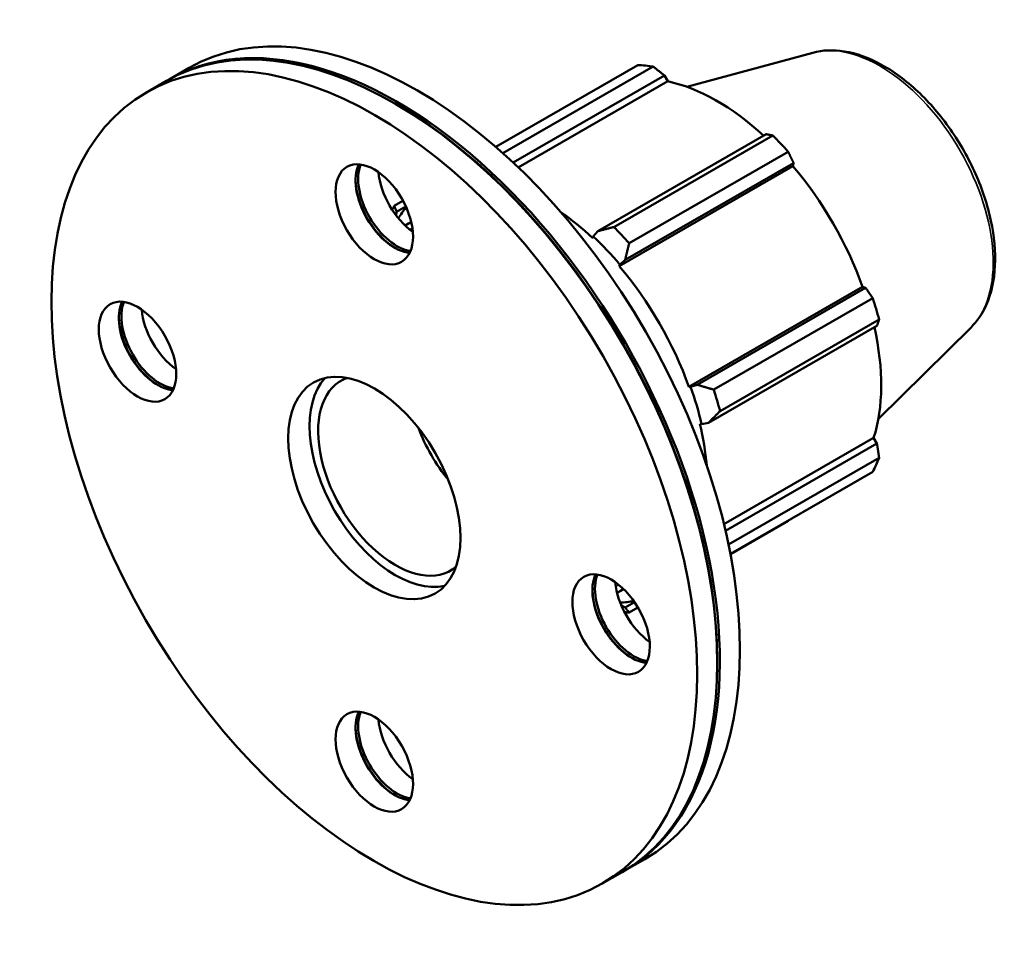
# Model space of a CAD drawing. Header units: millimetres. Extents: x -162 to 1122, y -108 to 911.
# Tile 7 of 7: x 960 to 1122, y 717 to 871. Entities that reach past the tile are written whole.
import ezdxf

# ---------------------------------------------------------------- set-up
doc = ezdxf.new("R2010")
doc.units = ezdxf.units.MM
doc.layers.add('Visible (ISO)', color=7, linetype='Continuous', lineweight=50)
doc.layers.add('Visible Narrow (ISO)', color=7, linetype='Continuous', lineweight=35)

msp = doc.modelspace()

# ---------------------------------------------------------------- linework, layer by layer
at = {"layer": 'Visible (ISO)'}
for p, q in [((1090.123, 865.198), (1069.446, 859.59)), ((984.395, 860.815), (987.689, 862.711)), ((1038.064, 849.722), (1061.389, 863.154)), ((1063.92, 862.909), (1039.233, 848.692)), ((980.677, 858.673), (983.97, 860.57)), ((1040.92, 847.147), (1065.744, 861.442)), ((1041.748, 846.363), (1066.288, 860.495)), ((1065.744, 861.442), (1066.288, 860.495)), ((1021.814, 856.651), (1021.603, 856.774)), ((1082.482, 851.803), (1054.821, 835.874)), ((1057.428, 836.558), (1083.553, 851.603)), ((1086.084, 848.933), (1059.959, 833.889)), ((1058.322, 830.152), (1086.845, 846.578)), ((1059.303, 831.146), (1086.964, 847.076)), ((1086.964, 847.076), (1086.845, 846.578)), ((1022.815, 840.879), (1021.381, 840.053)), ((1021.765, 839.079), (1023.278, 839.95)), ((1021.719, 838.418), (1021.765, 839.079)), ((1023.161, 836.807), (1023.708, 837.122)), ((1054.067, 835.001), (1053.98, 834.732)), ((1054.821, 835.874), (1054.067, 835.001)), ((1058.322, 830.152), (1058.456, 830.372)), ((1058.456, 830.372), (1059.303, 831.146)), ((1069.788, 810.292), (1098.311, 826.718)), ((1098.8, 826.575), (1071.139, 810.646)), ((1098.311, 826.718), (1098.8, 826.575)), ((1073.842, 809.843), (1099.967, 824.887)), ((1072.995, 804.395), (1100.657, 820.324)), ((1101.015, 821.357), (1074.89, 806.313)), ((1116.109, 820.072), (1100.88, 805.003)), ((1070.045, 810.299), (1069.788, 810.292)), ((1071.139, 810.646), (1070.045, 810.299)), ((1071.586, 804.236), (1071.863, 804.178)), ((1071.863, 804.178), (1072.995, 804.395)), ((1075.521, 787.755), (1100.11, 801.914)), ((1100.657, 800.972), (1075.784, 786.648)), ((1100.11, 801.914), (1100.657, 800.972)), ((1076.276, 784.411), (1101.015, 798.658)), ((1099.967, 796.335), (1076.583, 782.869)), ((1076.594, 782.814), (1086.084, 788.278)), ((1057.981, 776.428), (1058.49, 776.721)), ((1060.833, 774.942), (1059.303, 774.061)), ((1059.303, 774.061), (1058.679, 774.366)), ((1059.959, 773.234), (1061.397, 774.062)), ((1074.431, 765.281), (1074.431, 765.037)), ((1059.25, 730.827), (1062.544, 732.724)), ((1055.531, 728.686), (1058.825, 730.583))]:
    msp.add_line(p, q, dxfattribs=at)
for centre, major_axis in [((1018.104, 793.68), (37.427, -64.994)), ((1018.104, 838.645), (4.491, -7.799)), ((979.213, 816.075), (4.491, -7.799)), ((1018.104, 793.68), (9.981, -17.332)), ((1056.995, 771.284), (4.491, -7.799)), ((1018.104, 748.715), (4.491, -7.799))]:
    msp.add_ellipse(centre, major_axis=major_axis, ratio=0.5780931, dxfattribs=at)
for centre, major_axis, start_param, end_param in [((1025.116, 797.718), (-37.427, 64.994), 3.1415927, 6.2831853), ((1021.822, 795.821), (-37.427, 64.994), 3.1359467, 6.2888313), ((1021.398, 795.577), (-37.427, 64.994), 3.1415927, 6.2831853), ((1073.736, 825.716), (-20.46, 35.53), 5.8451561, 5.9396837), ((1074.396, 826.096), (19.028, -33.043), 2.0696433, 2.6635608), ((1021.61, 795.699), (37.278, -64.734), 0.7873319, 2.3542608), ((1073.736, 825.716), (20.46, -35.53), 1.9181653, 2.0126929), ((1021.398, 840.542), (4.491, -7.799), 3.5155343, 5.9092436), ((1021.822, 840.786), (4.491, -7.799), 3.5666106, 5.8581674), ((1074.396, 826.096), (19.028, -33.043), 1.2672974, 1.8781627), ((1021.61, 840.664), (4.641, -8.059), 3.9451237, 5.4796542), ((1025.116, 842.683), (4.491, -7.799), 4.0324716, 5.3923064), ((1047.612, 810.672), (-20.46, 35.53), 0.347369, 0.3758687), ((1045.872, 809.67), (-19.028, 33.043), 0.2050313, 0.2995593), ((1045.872, 809.67), (-19.028, 33.043), 5.1942882, 5.3935495), ((1047.612, 810.672), (-20.46, 35.53), 5.059758, 5.1542856), ((1045.872, 809.67), (19.233, -33.398), 1.8781627, 2.0526956), ((1045.872, 809.67), (-19.028, 33.043), 4.4088901, 5.0197553), ((1073.736, 825.716), (20.46, -35.53), 1.1327672, 1.2272947), ((982.507, 817.972), (4.491, -7.799), 3.5155343, 5.9092436), ((982.931, 818.217), (4.491, -7.799), 3.5666106, 5.8581674), ((982.719, 818.094), (4.641, -8.059), 3.9451237, 5.4796542), ((986.225, 820.113), (4.491, -7.799), 4.0324716, 5.3923064), ((1074.396, 826.096), (19.028, -33.043), 0.4818993, 1.0759774), ((1021.61, 795.699), (9.981, -17.332), 3.3174634, 6.1073145), ((1021.61, 795.699), (8.983, -15.599), 3.0341455, 6.3906324), ((1045.872, 809.67), (19.233, -33.398), 1.0927645, 1.2672974), ((1047.612, 810.672), (-20.46, 35.53), 4.2743598, 4.3688874), ((1045.872, 809.67), (-19.028, 33.043), 4.0312285, 4.2343571), ((1036.489, 804.267), (-8.983, 15.599), 1.2938014, 1.8477913), ((1073.736, 825.716), (20.46, -35.53), 0.347369, 0.4418966), ((1060.289, 773.181), (4.491, -7.799), 3.5155343, 5.9092436), ((1060.713, 773.425), (4.491, -7.799), 3.5666106, 5.8581674), ((1064.007, 775.322), (4.491, -7.799), 4.0324716, 5.3923064), ((1060.501, 773.303), (4.641, -8.059), 3.9451237, 5.4796542), ((1045.872, 809.67), (19.028, -33.043), 5.9863521, 6.0830556), ((1047.612, 810.672), (20.46, -35.53), 5.9108267, 5.9396837), ((1021.398, 750.611), (4.491, -7.799), 3.5155343, 5.9092436), ((1021.822, 750.856), (4.491, -7.799), 3.5666106, 5.8581674), ((1025.116, 752.753), (4.491, -7.799), 4.0324716, 5.3923064), ((1021.61, 750.734), (4.641, -8.059), 3.9451237, 5.4796542)]:
    msp.add_ellipse(centre, major_axis=major_axis, ratio=0.5780931, start_param=start_param, end_param=end_param, dxfattribs=at)
msp.add_open_spline([(1090.123, 865.198), (1091.757, 865.641), (1093.519, 865.699), (1097.294, 865.097), (1099.318, 864.363), (1103.393, 862.148), (1105.442, 860.632), (1109.302, 857.007), (1111.111, 854.899), (1114.319, 850.311), (1115.718, 847.835), (1117.98, 842.746), (1118.842, 840.135), (1119.935, 835.01), (1120.164, 832.497), (1119.923, 827.813), (1119.453, 825.639), (1117.98, 822.343), (1117.143, 821.095), (1116.109, 820.072)], degree=3, knots=[5.6508865, 5.6508865, 5.6508865, 5.6508865, 5.9375323, 5.9375323, 6.2552526, 6.2552526, 6.5877037, 6.5877037, 6.9195397, 6.9195397, 7.2496192, 7.2496192, 7.5797848, 7.5797848, 7.9117999, 7.9117999, 8.2439261, 8.2439261, 8.4901479, 8.4901479, 8.4901479, 8.4901479], dxfattribs=at)
for points, weights in [([(1065.744, 861.442), (1064.854, 862.163), (1063.92, 862.909)], [1.00322761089, 1.00202157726, 1]), ([(1083.553, 851.603), (1083.01, 851.707), (1082.482, 851.803)], [1, 1.00202157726, 1.00322761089]), ([(1086.964, 847.076), (1086.537, 847.987), (1086.084, 848.933)], [1.00322761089, 1.00202157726, 1]), ([(1021.765, 839.079), (1021.566, 839.55), (1021.381, 840.053)], [1.0061603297, 1.01178580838, 1.01661217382]), ([(1057.428, 836.558), (1056.087, 836.203), (1054.821, 835.874)], [1.01661217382, 1.01178580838, 1.0061603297]), ([(1059.303, 831.146), (1059.613, 832.483), (1059.959, 833.889)], [1.0061603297, 1.01178580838, 1.01661217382]), ([(1099.967, 824.887), (1099.375, 825.751), (1098.8, 826.575)], [1, 1.00202157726, 1.00322761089]), ([(1100.657, 820.324), (1100.836, 820.832), (1101.015, 821.357)], [1.00322761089, 1.00202157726, 1]), ([(1073.842, 809.843), (1072.451, 810.246), (1071.139, 810.646)], [1.01661217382, 1.01178580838, 1.0061603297]), ([(1072.995, 804.395), (1073.912, 805.328), (1074.89, 806.313)], [1.0061603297, 1.01178580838, 1.01661217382]), ([(1101.015, 798.658), (1100.836, 799.84), (1100.657, 800.972)], [1, 1.00202157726, 1.00322761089]), ([(1086.084, 788.278), (1086.107, 788.323), (1086.13, 788.367)], [1, 1.00010182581, 1.00020158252]), ([(1059.959, 773.234), (1059.613, 773.649), (1059.303, 774.061)], [1.01661217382, 1.01178580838, 1.0061603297])]:
    msp.add_rational_spline(points, weights, degree=2, dxfattribs=at)
for points in [[(1023.708, 837.122), (1023.86, 837.21), (1024.014, 837.294), (1024.17, 837.375)], [(1059.05, 777.064), (1058.867, 776.945), (1058.68, 776.83), (1058.49, 776.721)]]:
    msp.add_open_spline(points, degree=3, dxfattribs=at)
at = {"layer": 'Visible Narrow (ISO)'}
for centre, major_axis, start_param, end_param in [((1101.129, 841.491), (-13.143, 22.823), 3.2927583, 6.1320197), ((1039.826, 806.189), (-17.391, 30.2), 6.186272, 6.2411583), ((1041.099, 806.922), (-17.391, 30.2), 6.2570257, 6.2831853), ((1039.261, 805.863), (-16.992, 29.507), 6.1664347, 6.1908675), ((1039.261, 805.863), (16.992, -29.507), 0.0938981, 0.1236753), ((1039.826, 806.189), (17.391, -30.2), 0.0442019, 0.1032149), ((1041.099, 806.922), (17.391, -30.2), 0, 0.0325623)]:
    msp.add_ellipse(centre, major_axis=major_axis, ratio=0.5780931, start_param=start_param, end_param=end_param, dxfattribs=at)

doc.saveas('drawing.dxf')
